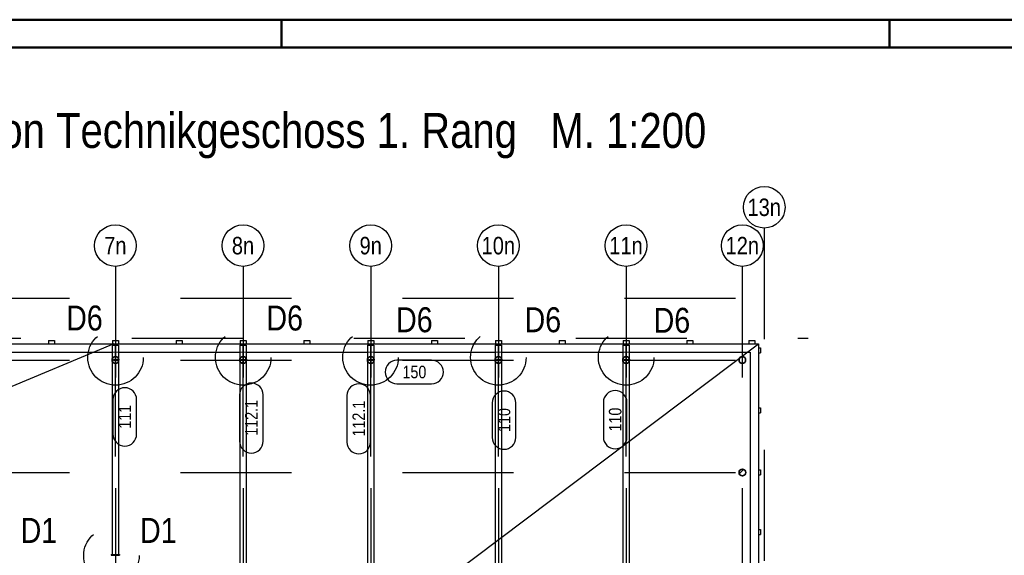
# Model space of a CAD drawing. Header units: millimetres. Extents: x 0 to 6.08, y 0 to 5.27.
# Tile 30 of 54: x 0.81 to 1.7, y 3.72 to 4.21. Entities that reach past the tile are written whole.
import ezdxf
from ezdxf.enums import TextEntityAlignment as Align

# ---------------------------------------------------------------- set-up
doc = ezdxf.new("R2010")
doc.units = ezdxf.units.MM
doc.linetypes.add('DASHDOTX2', pattern=[2, 1, -0.5, 0, -0.5])
doc.linetypes.add('HIDDEN', pattern=[0.375, 0.25, -0.125])
doc.layers.add('Ansichtskanten', color=7, linetype='Continuous', lineweight=20)
doc.styles.add('Arial Narrow', font='ARIALN.TTF')
pattern_1 = [(45, (0, 0), (-0.01767767, 0.01767767), [0.0125, -0.005]), (45, (-0.00884, 0.00884), (-0.01767767, 0.01767767), [])]

msp = doc.modelspace()

# ---------------------------------------------------------------- hatches: boundary and pattern name
at = {"lineweight": 13}
h = msp.add_hatch(dxfattribs=at)
h.set_pattern_fill('bB', color=6, scale=0.01, angle=45, style=0, pattern_type=2)
h.set_pattern_definition(pattern_1)
h.paths.add_polyline_path([(0.903328, 3.898227), (0.903327, 3.898304), (0.903324, 3.898381), (0.903319, 3.898458), (0.903312, 3.898535), (0.903303, 3.898612), (0.903292, 3.898689), (0.90328, 3.898765), (0.903265, 3.898841), (0.903248, 3.898916), (0.903229, 3.898991), (0.903209, 3.899065), (0.903186, 3.899139), (0.903162, 3.899212), (0.903135, 3.899285), (0.903107, 3.899357), (0.903077, 3.899428), (0.903045, 3.899499), (0.903012, 3.899568), (0.902976, 3.899637), (0.902939, 3.899705), (0.9029, 3.899771), (0.90286, 3.899837), (0.902817, 3.899902), (0.902773, 3.899965), (0.902728, 3.900028), (0.902681, 3.900089), (0.902632, 3.900149), (0.902582, 3.900207), (0.90253, 3.900265), (0.902477, 3.900321), (0.902422, 3.900375), (0.902366, 3.900429), (0.902309, 3.90048), (0.90225, 3.900531), (0.90219, 3.900579), (0.902129, 3.900626), (0.902066, 3.900672), (0.902003, 3.900716), (0.901938, 3.900758), (0.901873, 3.900799), (0.901806, 3.900838), (0.901738, 3.900875), (0.901669, 3.90091), (0.9016, 3.900944), (0.90153, 3.900976), (0.901458, 3.901006), (0.901386, 3.901034), (0.901314, 3.90106), (0.901241, 3.901085), (0.901167, 3.901107), (0.901092, 3.901128), (0.901017, 3.901147), (0.900942, 3.901163), (0.900866, 3.901178), (0.90079, 3.901191), (0.900713, 3.901202), (0.900637, 3.901211), (0.90056, 3.901218), (0.900483, 3.901223), (0.900405, 3.901226), (0.900328, 3.901227), (0.900251, 3.901226), (0.900174, 3.901223), (0.900097, 3.901218), (0.90002, 3.901211), (0.899943, 3.901202), (0.899867, 3.901191), (0.89979, 3.901178), (0.899715, 3.901163), (0.899639, 3.901147), (0.899564, 3.901128), (0.89949, 3.901107), (0.899416, 3.901085), (0.899343, 3.90106), (0.89927, 3.901034), (0.899198, 3.901006), (0.899127, 3.900976), (0.899056, 3.900944), (0.898987, 3.90091), (0.898918, 3.900875), (0.898851, 3.900838), (0.898784, 3.900799), (0.898718, 3.900758), (0.898653, 3.900716), (0.89859, 3.900672), (0.898528, 3.900626), (0.898466, 3.900579), (0.898406, 3.900531), (0.898348, 3.90048), (0.89829, 3.900429), (0.898234, 3.900375), (0.89818, 3.900321), (0.898127, 3.900265), (0.898075, 3.900207), (0.898025, 3.900149), (0.897976, 3.900089), (0.897929, 3.900028), (0.897883, 3.899965), (0.897839, 3.899902), (0.897797, 3.899837), (0.897756, 3.899771), (0.897717, 3.899705), (0.89768, 3.899637), (0.897645, 3.899568), (0.897611, 3.899499), (0.897579, 3.899428), (0.897549, 3.899357), (0.897521, 3.899285), (0.897495, 3.899212), (0.89747, 3.899139), (0.897448, 3.899065), (0.897427, 3.898991), (0.897408, 3.898916), (0.897392, 3.898841), (0.897377, 3.898765), (0.897364, 3.898689), (0.897353, 3.898612), (0.897344, 3.898535), (0.897337, 3.898458), (0.897332, 3.898381), (0.897329, 3.898304), (0.897328, 3.898227), (0.897329, 3.89815), (0.897332, 3.898072), (0.897337, 3.897995), (0.897344, 3.897918), (0.897353, 3.897842), (0.897364, 3.897765), (0.897377, 3.897689), (0.897392, 3.897613), (0.897408, 3.897538), (0.897427, 3.897463), (0.897448, 3.897388), (0.89747, 3.897315), (0.897495, 3.897241), (0.897521, 3.897169), (0.897549, 3.897097), (0.897579, 3.897026), (0.897611, 3.896955), (0.897645, 3.896886), (0.89768, 3.896817), (0.897717, 3.896749), (0.897756, 3.896682), (0.897797, 3.896617), (0.897839, 3.896552), (0.897883, 3.896489), (0.897929, 3.896426), (0.897976, 3.896365), (0.898025, 3.896305), (0.898075, 3.896246), (0.898127, 3.896189), (0.89818, 3.896133), (0.898234, 3.896078), (0.89829, 3.896025), (0.898348, 3.895973), (0.898406, 3.895923), (0.898466, 3.895875), (0.898528, 3.895827), (0.89859, 3.895782), (0.898653, 3.895738), (0.898718, 3.895696), (0.898784, 3.895655), (0.898851, 3.895616), (0.898918, 3.895579), (0.898987, 3.895543), (0.899056, 3.89551), (0.899127, 3.895478), (0.899198, 3.895448), (0.89927, 3.89542), (0.899343, 3.895393), (0.899416, 3.895369), (0.89949, 3.895346), (0.899564, 3.895326), (0.899639, 3.895307), (0.899715, 3.89529), (0.89979, 3.895275), (0.899867, 3.895263), (0.899943, 3.895252), (0.90002, 3.895243), (0.900097, 3.895236), (0.900174, 3.895231), (0.900251, 3.895228), (0.900328, 3.895227), (0.900405, 3.895228), (0.900483, 3.895231), (0.90056, 3.895236), (0.900637, 3.895243), (0.900713, 3.895252), (0.90079, 3.895263), (0.900866, 3.895275), (0.900942, 3.89529), (0.901017, 3.895307), (0.901092, 3.895326), (0.901167, 3.895346), (0.901241, 3.895369), (0.901314, 3.895393), (0.901386, 3.89542), (0.901458, 3.895448), (0.90153, 3.895478), (0.9016, 3.89551), (0.901669, 3.895543), (0.901738, 3.895579), (0.901806, 3.895616), (0.901873, 3.895655), (0.901938, 3.895696), (0.902003, 3.895738), (0.902066, 3.895782), (0.902129, 3.895827), (0.90219, 3.895875), (0.90225, 3.895923), (0.902309, 3.895973), (0.902366, 3.896025), (0.902422, 3.896078), (0.902477, 3.896133), (0.90253, 3.896189), (0.902582, 3.896246), (0.902632, 3.896305), (0.902681, 3.896365), (0.902728, 3.896426), (0.902773, 3.896489), (0.902817, 3.896552), (0.90286, 3.896617), (0.9029, 3.896682), (0.902939, 3.896749), (0.902976, 3.896817), (0.903012, 3.896886), (0.903045, 3.896955), (0.903077, 3.897026), (0.903107, 3.897097), (0.903135, 3.897169), (0.903162, 3.897241), (0.903186, 3.897315), (0.903209, 3.897388), (0.903229, 3.897463), (0.903248, 3.897538), (0.903265, 3.897613), (0.90328, 3.897689), (0.903292, 3.897765), (0.903303, 3.897842), (0.903312, 3.897918), (0.903319, 3.897995), (0.903324, 3.898072), (0.903327, 3.89815)])
h = msp.add_hatch(dxfattribs=at)
h.set_pattern_fill('bB', color=6, scale=0.01, angle=45, style=0, pattern_type=2)
h.set_pattern_definition(pattern_1)
h.paths.add_polyline_path([(1.018328, 3.898227), (1.018327, 3.898304), (1.018324, 3.898381), (1.018319, 3.898458), (1.018312, 3.898535), (1.018304, 3.898612), (1.018293, 3.898689), (1.01828, 3.898765), (1.018265, 3.898841), (1.018248, 3.898916), (1.018229, 3.898991), (1.018209, 3.899065), (1.018186, 3.899139), (1.018162, 3.899212), (1.018136, 3.899285), (1.018107, 3.899357), (1.018077, 3.899428), (1.018045, 3.899499), (1.018012, 3.899568), (1.017976, 3.899637), (1.017939, 3.899705), (1.0179, 3.899771), (1.01786, 3.899837), (1.017817, 3.899902), (1.017773, 3.899965), (1.017728, 3.900028), (1.017681, 3.900089), (1.017632, 3.900149), (1.017582, 3.900207), (1.01753, 3.900265), (1.017477, 3.900321), (1.017422, 3.900375), (1.017366, 3.900429), (1.017309, 3.90048), (1.01725, 3.900531), (1.01719, 3.900579), (1.017129, 3.900626), (1.017067, 3.900672), (1.017003, 3.900716), (1.016938, 3.900758), (1.016873, 3.900799), (1.016806, 3.900838), (1.016738, 3.900875), (1.01667, 3.90091), (1.0166, 3.900944), (1.01653, 3.900976), (1.016459, 3.901006), (1.016387, 3.901034), (1.016314, 3.90106), (1.016241, 3.901085), (1.016167, 3.901107), (1.016092, 3.901128), (1.016017, 3.901147), (1.015942, 3.901163), (1.015866, 3.901178), (1.01579, 3.901191), (1.015714, 3.901202), (1.015637, 3.901211), (1.01556, 3.901218), (1.015483, 3.901223), (1.015406, 3.901226), (1.015328, 3.901227), (1.015251, 3.901226), (1.015174, 3.901223), (1.015097, 3.901218), (1.01502, 3.901211), (1.014943, 3.901202), (1.014867, 3.901191), (1.014791, 3.901178), (1.014715, 3.901163), (1.014639, 3.901147), (1.014564, 3.901128), (1.01449, 3.901107), (1.014416, 3.901085), (1.014343, 3.90106), (1.01427, 3.901034), (1.014198, 3.901006), (1.014127, 3.900976), (1.014057, 3.900944), (1.013987, 3.90091), (1.013918, 3.900875), (1.013851, 3.900838), (1.013784, 3.900799), (1.013718, 3.900758), (1.013654, 3.900716), (1.01359, 3.900672), (1.013528, 3.900626), (1.013467, 3.900579), (1.013407, 3.900531), (1.013348, 3.90048), (1.013291, 3.900429), (1.013235, 3.900375), (1.01318, 3.900321), (1.013127, 3.900265), (1.013075, 3.900207), (1.013025, 3.900149), (1.012976, 3.900089), (1.012929, 3.900028), (1.012883, 3.899965), (1.012839, 3.899902), (1.012797, 3.899837), (1.012756, 3.899771), (1.012718, 3.899705), (1.01268, 3.899637), (1.012645, 3.899568), (1.012611, 3.899499), (1.012579, 3.899428), (1.012549, 3.899357), (1.012521, 3.899285), (1.012495, 3.899212), (1.01247, 3.899139), (1.012448, 3.899065), (1.012427, 3.898991), (1.012409, 3.898916), (1.012392, 3.898841), (1.012377, 3.898765), (1.012364, 3.898689), (1.012353, 3.898612), (1.012344, 3.898535), (1.012337, 3.898458), (1.012332, 3.898381), (1.012329, 3.898304), (1.012328, 3.898227), (1.012329, 3.89815), (1.012332, 3.898072), (1.012337, 3.897995), (1.012344, 3.897918), (1.012353, 3.897842), (1.012364, 3.897765), (1.012377, 3.897689), (1.012392, 3.897613), (1.012409, 3.897538), (1.012427, 3.897463), (1.012448, 3.897388), (1.01247, 3.897315), (1.012495, 3.897241), (1.012521, 3.897169), (1.012549, 3.897097), (1.012579, 3.897026), (1.012611, 3.896955), (1.012645, 3.896886), (1.01268, 3.896817), (1.012718, 3.896749), (1.012756, 3.896682), (1.012797, 3.896617), (1.012839, 3.896552), (1.012883, 3.896489), (1.012929, 3.896426), (1.012976, 3.896365), (1.013025, 3.896305), (1.013075, 3.896246), (1.013127, 3.896189), (1.01318, 3.896133), (1.013235, 3.896078), (1.013291, 3.896025), (1.013348, 3.895973), (1.013407, 3.895923), (1.013467, 3.895875), (1.013528, 3.895827), (1.01359, 3.895782), (1.013654, 3.895738), (1.013718, 3.895696), (1.013784, 3.895655), (1.013851, 3.895616), (1.013918, 3.895579), (1.013987, 3.895543), (1.014057, 3.89551), (1.014127, 3.895478), (1.014198, 3.895448), (1.01427, 3.89542), (1.014343, 3.895393), (1.014416, 3.895369), (1.01449, 3.895346), (1.014564, 3.895326), (1.014639, 3.895307), (1.014715, 3.89529), (1.014791, 3.895275), (1.014867, 3.895263), (1.014943, 3.895252), (1.01502, 3.895243), (1.015097, 3.895236), (1.015174, 3.895231), (1.015251, 3.895228), (1.015328, 3.895227), (1.015406, 3.895228), (1.015483, 3.895231), (1.01556, 3.895236), (1.015637, 3.895243), (1.015714, 3.895252), (1.01579, 3.895263), (1.015866, 3.895275), (1.015942, 3.89529), (1.016017, 3.895307), (1.016092, 3.895326), (1.016167, 3.895346), (1.016241, 3.895369), (1.016314, 3.895393), (1.016387, 3.89542), (1.016459, 3.895448), (1.01653, 3.895478), (1.0166, 3.89551), (1.01667, 3.895543), (1.016738, 3.895579), (1.016806, 3.895616), (1.016873, 3.895655), (1.016938, 3.895696), (1.017003, 3.895738), (1.017067, 3.895782), (1.017129, 3.895827), (1.01719, 3.895875), (1.01725, 3.895923), (1.017309, 3.895973), (1.017366, 3.896025), (1.017422, 3.896078), (1.017477, 3.896133), (1.01753, 3.896189), (1.017582, 3.896246), (1.017632, 3.896305), (1.017681, 3.896365), (1.017728, 3.896426), (1.017773, 3.896489), (1.017817, 3.896552), (1.01786, 3.896617), (1.0179, 3.896682), (1.017939, 3.896749), (1.017976, 3.896817), (1.018012, 3.896886), (1.018045, 3.896955), (1.018077, 3.897026), (1.018107, 3.897097), (1.018136, 3.897169), (1.018162, 3.897241), (1.018186, 3.897315), (1.018209, 3.897388), (1.018229, 3.897463), (1.018248, 3.897538), (1.018265, 3.897613), (1.01828, 3.897689), (1.018293, 3.897765), (1.018304, 3.897842), (1.018312, 3.897918), (1.018319, 3.897995), (1.018324, 3.898072), (1.018327, 3.89815)])
h = msp.add_hatch(dxfattribs=at)
h.set_pattern_fill('bB', color=6, scale=0.01, angle=45, style=0, pattern_type=2)
h.set_pattern_definition(pattern_1)
h.paths.add_polyline_path([(1.133329, 3.898227), (1.133328, 3.898304), (1.133325, 3.898381), (1.13332, 3.898458), (1.133313, 3.898535), (1.133304, 3.898612), (1.133293, 3.898689), (1.13328, 3.898765), (1.133265, 3.898841), (1.133248, 3.898916), (1.13323, 3.898991), (1.133209, 3.899065), (1.133186, 3.899139), (1.133162, 3.899212), (1.133136, 3.899285), (1.133108, 3.899357), (1.133078, 3.899428), (1.133046, 3.899499), (1.133012, 3.899568), (1.132977, 3.899637), (1.132939, 3.899705), (1.1329, 3.899771), (1.13286, 3.899837), (1.132818, 3.899902), (1.132774, 3.899965), (1.132728, 3.900028), (1.132681, 3.900089), (1.132632, 3.900149), (1.132582, 3.900207), (1.13253, 3.900265), (1.132477, 3.900321), (1.132422, 3.900375), (1.132366, 3.900429), (1.132309, 3.90048), (1.13225, 3.900531), (1.13219, 3.900579), (1.132129, 3.900626), (1.132067, 3.900672), (1.132003, 3.900716), (1.131939, 3.900758), (1.131873, 3.900799), (1.131806, 3.900838), (1.131738, 3.900875), (1.13167, 3.90091), (1.1316, 3.900944), (1.13153, 3.900976), (1.131459, 3.901006), (1.131387, 3.901034), (1.131314, 3.90106), (1.131241, 3.901085), (1.131167, 3.901107), (1.131093, 3.901128), (1.131018, 3.901147), (1.130942, 3.901163), (1.130866, 3.901178), (1.13079, 3.901191), (1.130714, 3.901202), (1.130637, 3.901211), (1.13056, 3.901218), (1.130483, 3.901223), (1.130406, 3.901226), (1.130329, 3.901227), (1.130251, 3.901226), (1.130174, 3.901223), (1.130097, 3.901218), (1.13002, 3.901211), (1.129943, 3.901202), (1.129867, 3.901191), (1.129791, 3.901178), (1.129715, 3.901163), (1.129639, 3.901147), (1.129565, 3.901128), (1.12949, 3.901107), (1.129416, 3.901085), (1.129343, 3.90106), (1.12927, 3.901034), (1.129198, 3.901006), (1.129127, 3.900976), (1.129057, 3.900944), (1.128987, 3.90091), (1.128919, 3.900875), (1.128851, 3.900838), (1.128784, 3.900799), (1.128718, 3.900758), (1.128654, 3.900716), (1.12859, 3.900672), (1.128528, 3.900626), (1.128467, 3.900579), (1.128407, 3.900531), (1.128348, 3.90048), (1.128291, 3.900429), (1.128235, 3.900375), (1.12818, 3.900321), (1.128127, 3.900265), (1.128075, 3.900207), (1.128025, 3.900149), (1.127976, 3.900089), (1.127929, 3.900028), (1.127883, 3.899965), (1.12784, 3.899902), (1.127797, 3.899837), (1.127757, 3.899771), (1.127718, 3.899705), (1.127681, 3.899637), (1.127645, 3.899568), (1.127611, 3.899499), (1.12758, 3.899428), (1.12755, 3.899357), (1.127521, 3.899285), (1.127495, 3.899212), (1.127471, 3.899139), (1.127448, 3.899065), (1.127427, 3.898991), (1.127409, 3.898916), (1.127392, 3.898841), (1.127377, 3.898765), (1.127364, 3.898689), (1.127353, 3.898612), (1.127344, 3.898535), (1.127337, 3.898458), (1.127333, 3.898381), (1.12733, 3.898304), (1.127329, 3.898227), (1.12733, 3.89815), (1.127333, 3.898072), (1.127337, 3.897995), (1.127344, 3.897918), (1.127353, 3.897842), (1.127364, 3.897765), (1.127377, 3.897689), (1.127392, 3.897613), (1.127409, 3.897538), (1.127427, 3.897463), (1.127448, 3.897388), (1.127471, 3.897315), (1.127495, 3.897241), (1.127521, 3.897169), (1.12755, 3.897097), (1.12758, 3.897026), (1.127611, 3.896955), (1.127645, 3.896886), (1.127681, 3.896817), (1.127718, 3.896749), (1.127757, 3.896682), (1.127797, 3.896617), (1.12784, 3.896552), (1.127883, 3.896489), (1.127929, 3.896426), (1.127976, 3.896365), (1.128025, 3.896305), (1.128075, 3.896246), (1.128127, 3.896189), (1.12818, 3.896133), (1.128235, 3.896078), (1.128291, 3.896025), (1.128348, 3.895973), (1.128407, 3.895923), (1.128467, 3.895875), (1.128528, 3.895827), (1.12859, 3.895782), (1.128654, 3.895738), (1.128718, 3.895696), (1.128784, 3.895655), (1.128851, 3.895616), (1.128919, 3.895579), (1.128987, 3.895543), (1.129057, 3.89551), (1.129127, 3.895478), (1.129198, 3.895448), (1.12927, 3.89542), (1.129343, 3.895393), (1.129416, 3.895369), (1.12949, 3.895346), (1.129565, 3.895326), (1.129639, 3.895307), (1.129715, 3.89529), (1.129791, 3.895275), (1.129867, 3.895263), (1.129943, 3.895252), (1.13002, 3.895243), (1.130097, 3.895236), (1.130174, 3.895231), (1.130251, 3.895228), (1.130329, 3.895227), (1.130406, 3.895228), (1.130483, 3.895231), (1.13056, 3.895236), (1.130637, 3.895243), (1.130714, 3.895252), (1.13079, 3.895263), (1.130866, 3.895275), (1.130942, 3.89529), (1.131018, 3.895307), (1.131093, 3.895326), (1.131167, 3.895346), (1.131241, 3.895369), (1.131314, 3.895393), (1.131387, 3.89542), (1.131459, 3.895448), (1.13153, 3.895478), (1.1316, 3.89551), (1.13167, 3.895543), (1.131738, 3.895579), (1.131806, 3.895616), (1.131873, 3.895655), (1.131939, 3.895696), (1.132003, 3.895738), (1.132067, 3.895782), (1.132129, 3.895827), (1.13219, 3.895875), (1.13225, 3.895923), (1.132309, 3.895973), (1.132366, 3.896025), (1.132422, 3.896078), (1.132477, 3.896133), (1.13253, 3.896189), (1.132582, 3.896246), (1.132632, 3.896305), (1.132681, 3.896365), (1.132728, 3.896426), (1.132774, 3.896489), (1.132818, 3.896552), (1.13286, 3.896617), (1.1329, 3.896682), (1.132939, 3.896749), (1.132977, 3.896817), (1.133012, 3.896886), (1.133046, 3.896955), (1.133078, 3.897026), (1.133108, 3.897097), (1.133136, 3.897169), (1.133162, 3.897241), (1.133186, 3.897315), (1.133209, 3.897388), (1.13323, 3.897463), (1.133248, 3.897538), (1.133265, 3.897613), (1.13328, 3.897689), (1.133293, 3.897765), (1.133304, 3.897842), (1.133313, 3.897918), (1.13332, 3.897995), (1.133325, 3.898072), (1.133328, 3.89815)])
h = msp.add_hatch(dxfattribs=at)
h.set_pattern_fill('bB', color=6, scale=0.01, angle=45, style=0, pattern_type=2)
h.set_pattern_definition(pattern_1)
h.paths.add_polyline_path([(1.248329, 3.898227), (1.248328, 3.898304), (1.248325, 3.898381), (1.24832, 3.898458), (1.248313, 3.898535), (1.248304, 3.898612), (1.248293, 3.898689), (1.24828, 3.898765), (1.248265, 3.898841), (1.248248, 3.898916), (1.24823, 3.898991), (1.248209, 3.899065), (1.248187, 3.899139), (1.248162, 3.899212), (1.248136, 3.899285), (1.248108, 3.899357), (1.248078, 3.899428), (1.248046, 3.899499), (1.248012, 3.899568), (1.247977, 3.899637), (1.24794, 3.899705), (1.247901, 3.899771), (1.24786, 3.899837), (1.247818, 3.899902), (1.247774, 3.899965), (1.247728, 3.900028), (1.247681, 3.900089), (1.247632, 3.900149), (1.247582, 3.900207), (1.24753, 3.900265), (1.247477, 3.900321), (1.247423, 3.900375), (1.247367, 3.900429), (1.247309, 3.90048), (1.24725, 3.900531), (1.247191, 3.900579), (1.247129, 3.900626), (1.247067, 3.900672), (1.247003, 3.900716), (1.246939, 3.900758), (1.246873, 3.900799), (1.246806, 3.900838), (1.246739, 3.900875), (1.24667, 3.90091), (1.2466, 3.900944), (1.24653, 3.900976), (1.246459, 3.901006), (1.246387, 3.901034), (1.246314, 3.90106), (1.246241, 3.901085), (1.246167, 3.901107), (1.246093, 3.901128), (1.246018, 3.901147), (1.245942, 3.901163), (1.245867, 3.901178), (1.24579, 3.901191), (1.245714, 3.901202), (1.245637, 3.901211), (1.24556, 3.901218), (1.245483, 3.901223), (1.245406, 3.901226), (1.245329, 3.901227), (1.245251, 3.901226), (1.245174, 3.901223), (1.245097, 3.901218), (1.24502, 3.901211), (1.244943, 3.901202), (1.244867, 3.901191), (1.244791, 3.901178), (1.244715, 3.901163), (1.24464, 3.901147), (1.244565, 3.901128), (1.24449, 3.901107), (1.244416, 3.901085), (1.244343, 3.90106), (1.24427, 3.901034), (1.244199, 3.901006), (1.244127, 3.900976), (1.244057, 3.900944), (1.243987, 3.90091), (1.243919, 3.900875), (1.243851, 3.900838), (1.243784, 3.900799), (1.243719, 3.900758), (1.243654, 3.900716), (1.24359, 3.900672), (1.243528, 3.900626), (1.243467, 3.900579), (1.243407, 3.900531), (1.243348, 3.90048), (1.243291, 3.900429), (1.243235, 3.900375), (1.24318, 3.900321), (1.243127, 3.900265), (1.243075, 3.900207), (1.243025, 3.900149), (1.242976, 3.900089), (1.242929, 3.900028), (1.242884, 3.899965), (1.24284, 3.899902), (1.242797, 3.899837), (1.242757, 3.899771), (1.242718, 3.899705), (1.242681, 3.899637), (1.242645, 3.899568), (1.242612, 3.899499), (1.24258, 3.899428), (1.24255, 3.899357), (1.242522, 3.899285), (1.242495, 3.899212), (1.242471, 3.899139), (1.242448, 3.899065), (1.242428, 3.898991), (1.242409, 3.898916), (1.242392, 3.898841), (1.242377, 3.898765), (1.242364, 3.898689), (1.242354, 3.898612), (1.242345, 3.898535), (1.242338, 3.898458), (1.242333, 3.898381), (1.24233, 3.898304), (1.242329, 3.898227), (1.24233, 3.89815), (1.242333, 3.898072), (1.242338, 3.897995), (1.242345, 3.897918), (1.242354, 3.897842), (1.242364, 3.897765), (1.242377, 3.897689), (1.242392, 3.897613), (1.242409, 3.897538), (1.242428, 3.897463), (1.242448, 3.897388), (1.242471, 3.897315), (1.242495, 3.897241), (1.242522, 3.897169), (1.24255, 3.897097), (1.24258, 3.897026), (1.242612, 3.896955), (1.242645, 3.896886), (1.242681, 3.896817), (1.242718, 3.896749), (1.242757, 3.896682), (1.242797, 3.896617), (1.24284, 3.896552), (1.242884, 3.896489), (1.242929, 3.896426), (1.242976, 3.896365), (1.243025, 3.896305), (1.243075, 3.896246), (1.243127, 3.896189), (1.24318, 3.896133), (1.243235, 3.896078), (1.243291, 3.896025), (1.243348, 3.895973), (1.243407, 3.895923), (1.243467, 3.895875), (1.243528, 3.895827), (1.24359, 3.895782), (1.243654, 3.895738), (1.243719, 3.895696), (1.243784, 3.895655), (1.243851, 3.895616), (1.243919, 3.895579), (1.243987, 3.895543), (1.244057, 3.89551), (1.244127, 3.895478), (1.244199, 3.895448), (1.24427, 3.89542), (1.244343, 3.895393), (1.244416, 3.895369), (1.24449, 3.895346), (1.244565, 3.895326), (1.24464, 3.895307), (1.244715, 3.89529), (1.244791, 3.895275), (1.244867, 3.895263), (1.244943, 3.895252), (1.24502, 3.895243), (1.245097, 3.895236), (1.245174, 3.895231), (1.245251, 3.895228), (1.245329, 3.895227), (1.245406, 3.895228), (1.245483, 3.895231), (1.24556, 3.895236), (1.245637, 3.895243), (1.245714, 3.895252), (1.24579, 3.895263), (1.245867, 3.895275), (1.245942, 3.89529), (1.246018, 3.895307), (1.246093, 3.895326), (1.246167, 3.895346), (1.246241, 3.895369), (1.246314, 3.895393), (1.246387, 3.89542), (1.246459, 3.895448), (1.24653, 3.895478), (1.2466, 3.89551), (1.24667, 3.895543), (1.246739, 3.895579), (1.246806, 3.895616), (1.246873, 3.895655), (1.246939, 3.895696), (1.247003, 3.895738), (1.247067, 3.895782), (1.247129, 3.895827), (1.247191, 3.895875), (1.24725, 3.895923), (1.247309, 3.895973), (1.247367, 3.896025), (1.247423, 3.896078), (1.247477, 3.896133), (1.24753, 3.896189), (1.247582, 3.896246), (1.247632, 3.896305), (1.247681, 3.896365), (1.247728, 3.896426), (1.247774, 3.896489), (1.247818, 3.896552), (1.24786, 3.896617), (1.247901, 3.896682), (1.24794, 3.896749), (1.247977, 3.896817), (1.248012, 3.896886), (1.248046, 3.896955), (1.248078, 3.897026), (1.248108, 3.897097), (1.248136, 3.897169), (1.248162, 3.897241), (1.248187, 3.897315), (1.248209, 3.897388), (1.24823, 3.897463), (1.248248, 3.897538), (1.248265, 3.897613), (1.24828, 3.897689), (1.248293, 3.897765), (1.248304, 3.897842), (1.248313, 3.897918), (1.24832, 3.897995), (1.248325, 3.898072), (1.248328, 3.89815)])
h = msp.add_hatch(dxfattribs=at)
h.set_pattern_fill('bB', color=6, scale=0.01, angle=45, style=0, pattern_type=2)
h.set_pattern_definition(pattern_1)
h.paths.add_polyline_path([(1.363329, 3.898227), (1.363328, 3.898304), (1.363325, 3.898381), (1.36332, 3.898458), (1.363313, 3.898535), (1.363304, 3.898612), (1.363293, 3.898689), (1.36328, 3.898765), (1.363265, 3.898841), (1.363249, 3.898916), (1.36323, 3.898991), (1.363209, 3.899065), (1.363187, 3.899139), (1.363162, 3.899212), (1.363136, 3.899285), (1.363108, 3.899357), (1.363078, 3.899428), (1.363046, 3.899499), (1.363012, 3.899568), (1.362977, 3.899637), (1.36294, 3.899705), (1.362901, 3.899771), (1.36286, 3.899837), (1.362818, 3.899902), (1.362774, 3.899965), (1.362728, 3.900028), (1.362681, 3.900089), (1.362633, 3.900149), (1.362582, 3.900207), (1.362531, 3.900265), (1.362477, 3.900321), (1.362423, 3.900375), (1.362367, 3.900429), (1.362309, 3.90048), (1.362251, 3.900531), (1.362191, 3.900579), (1.36213, 3.900626), (1.362067, 3.900672), (1.362004, 3.900716), (1.361939, 3.900758), (1.361873, 3.900799), (1.361807, 3.900838), (1.361739, 3.900875), (1.36167, 3.90091), (1.361601, 3.900944), (1.36153, 3.900976), (1.361459, 3.901006), (1.361387, 3.901034), (1.361315, 3.90106), (1.361241, 3.901085), (1.361167, 3.901107), (1.361093, 3.901128), (1.361018, 3.901147), (1.360943, 3.901163), (1.360867, 3.901178), (1.360791, 3.901191), (1.360714, 3.901202), (1.360637, 3.901211), (1.36056, 3.901218), (1.360483, 3.901223), (1.360406, 3.901226), (1.360329, 3.901227), (1.360252, 3.901226), (1.360174, 3.901223), (1.360097, 3.901218), (1.36002, 3.901211), (1.359944, 3.901202), (1.359867, 3.901191), (1.359791, 3.901178), (1.359715, 3.901163), (1.35964, 3.901147), (1.359565, 3.901128), (1.35949, 3.901107), (1.359417, 3.901085), (1.359343, 3.90106), (1.359271, 3.901034), (1.359199, 3.901006), (1.359128, 3.900976), (1.359057, 3.900944), (1.358988, 3.90091), (1.358919, 3.900875), (1.358851, 3.900838), (1.358785, 3.900799), (1.358719, 3.900758), (1.358654, 3.900716), (1.358591, 3.900672), (1.358528, 3.900626), (1.358467, 3.900579), (1.358407, 3.900531), (1.358348, 3.90048), (1.358291, 3.900429), (1.358235, 3.900375), (1.35818, 3.900321), (1.358127, 3.900265), (1.358075, 3.900207), (1.358025, 3.900149), (1.357977, 3.900089), (1.357929, 3.900028), (1.357884, 3.899965), (1.35784, 3.899902), (1.357798, 3.899837), (1.357757, 3.899771), (1.357718, 3.899705), (1.357681, 3.899637), (1.357645, 3.899568), (1.357612, 3.899499), (1.35758, 3.899428), (1.35755, 3.899357), (1.357522, 3.899285), (1.357495, 3.899212), (1.357471, 3.899139), (1.357448, 3.899065), (1.357428, 3.898991), (1.357409, 3.898916), (1.357392, 3.898841), (1.357377, 3.898765), (1.357365, 3.898689), (1.357354, 3.898612), (1.357345, 3.898535), (1.357338, 3.898458), (1.357333, 3.898381), (1.35733, 3.898304), (1.357329, 3.898227), (1.35733, 3.89815), (1.357333, 3.898072), (1.357338, 3.897995), (1.357345, 3.897918), (1.357354, 3.897842), (1.357365, 3.897765), (1.357377, 3.897689), (1.357392, 3.897613), (1.357409, 3.897538), (1.357428, 3.897463), (1.357448, 3.897388), (1.357471, 3.897315), (1.357495, 3.897241), (1.357522, 3.897169), (1.35755, 3.897097), (1.35758, 3.897026), (1.357612, 3.896955), (1.357645, 3.896886), (1.357681, 3.896817), (1.357718, 3.896749), (1.357757, 3.896682), (1.357798, 3.896617), (1.35784, 3.896552), (1.357884, 3.896489), (1.357929, 3.896426), (1.357977, 3.896365), (1.358025, 3.896305), (1.358075, 3.896246), (1.358127, 3.896189), (1.35818, 3.896133), (1.358235, 3.896078), (1.358291, 3.896025), (1.358348, 3.895973), (1.358407, 3.895923), (1.358467, 3.895875), (1.358528, 3.895827), (1.358591, 3.895782), (1.358654, 3.895738), (1.358719, 3.895696), (1.358785, 3.895655), (1.358851, 3.895616), (1.358919, 3.895579), (1.358988, 3.895543), (1.359057, 3.89551), (1.359128, 3.895478), (1.359199, 3.895448), (1.359271, 3.89542), (1.359343, 3.895393), (1.359417, 3.895369), (1.35949, 3.895346), (1.359565, 3.895326), (1.35964, 3.895307), (1.359715, 3.89529), (1.359791, 3.895275), (1.359867, 3.895263), (1.359944, 3.895252), (1.36002, 3.895243), (1.360097, 3.895236), (1.360174, 3.895231), (1.360252, 3.895228), (1.360329, 3.895227), (1.360406, 3.895228), (1.360483, 3.895231), (1.36056, 3.895236), (1.360637, 3.895243), (1.360714, 3.895252), (1.360791, 3.895263), (1.360867, 3.895275), (1.360943, 3.89529), (1.361018, 3.895307), (1.361093, 3.895326), (1.361167, 3.895346), (1.361241, 3.895369), (1.361315, 3.895393), (1.361387, 3.89542), (1.361459, 3.895448), (1.36153, 3.895478), (1.361601, 3.89551), (1.36167, 3.895543), (1.361739, 3.895579), (1.361807, 3.895616), (1.361873, 3.895655), (1.361939, 3.895696), (1.362004, 3.895738), (1.362067, 3.895782), (1.36213, 3.895827), (1.362191, 3.895875), (1.362251, 3.895923), (1.362309, 3.895973), (1.362367, 3.896025), (1.362423, 3.896078), (1.362477, 3.896133), (1.362531, 3.896189), (1.362582, 3.896246), (1.362633, 3.896305), (1.362681, 3.896365), (1.362728, 3.896426), (1.362774, 3.896489), (1.362818, 3.896552), (1.36286, 3.896617), (1.362901, 3.896682), (1.36294, 3.896749), (1.362977, 3.896817), (1.363012, 3.896886), (1.363046, 3.896955), (1.363078, 3.897026), (1.363108, 3.897097), (1.363136, 3.897169), (1.363162, 3.897241), (1.363187, 3.897315), (1.363209, 3.897388), (1.36323, 3.897463), (1.363249, 3.897538), (1.363265, 3.897613), (1.36328, 3.897689), (1.363293, 3.897765), (1.363304, 3.897842), (1.363313, 3.897918), (1.36332, 3.897995), (1.363325, 3.898072), (1.363328, 3.89815)])
h = msp.add_hatch(dxfattribs=at)
h.set_pattern_fill('bB', color=6, scale=0.01, angle=45, style=0, pattern_type=2)
h.set_pattern_definition(pattern_1)
h.paths.add_polyline_path([(1.468078, 3.898227), (1.468077, 3.898304), (1.468074, 3.898381), (1.468069, 3.898458), (1.468062, 3.898535), (1.468053, 3.898612), (1.468042, 3.898689), (1.468029, 3.898765), (1.468014, 3.898841), (1.467998, 3.898916), (1.467979, 3.898991), (1.467958, 3.899065), (1.467936, 3.899139), (1.467911, 3.899212), (1.467885, 3.899285), (1.467857, 3.899357), (1.467827, 3.899428), (1.467795, 3.899499), (1.467761, 3.899568), (1.467726, 3.899637), (1.467689, 3.899705), (1.46765, 3.899771), (1.467609, 3.899837), (1.467567, 3.899902), (1.467523, 3.899965), (1.467477, 3.900028), (1.46743, 3.900089), (1.467381, 3.900149), (1.467331, 3.900207), (1.467279, 3.900265), (1.467226, 3.900321), (1.467172, 3.900375), (1.467116, 3.900429), (1.467058, 3.90048), (1.467, 3.900531), (1.46694, 3.900579), (1.466878, 3.900626), (1.466816, 3.900672), (1.466753, 3.900716), (1.466688, 3.900758), (1.466622, 3.900799), (1.466555, 3.900838), (1.466488, 3.900875), (1.466419, 3.90091), (1.46635, 3.900944), (1.466279, 3.900976), (1.466208, 3.901006), (1.466136, 3.901034), (1.466063, 3.90106), (1.46599, 3.901085), (1.465916, 3.901107), (1.465842, 3.901128), (1.465767, 3.901147), (1.465691, 3.901163), (1.465616, 3.901178), (1.465539, 3.901191), (1.465463, 3.901202), (1.465386, 3.901211), (1.465309, 3.901218), (1.465232, 3.901223), (1.465155, 3.901226), (1.465078, 3.901227), (1.465001, 3.901226), (1.464923, 3.901223), (1.464846, 3.901218), (1.464769, 3.901211), (1.464693, 3.901202), (1.464616, 3.901191), (1.46454, 3.901178), (1.464464, 3.901163), (1.464389, 3.901147), (1.464314, 3.901128), (1.464239, 3.901107), (1.464165, 3.901085), (1.464092, 3.90106), (1.46402, 3.901034), (1.463948, 3.901006), (1.463876, 3.900976), (1.463806, 3.900944), (1.463736, 3.90091), (1.463668, 3.900875), (1.4636, 3.900838), (1.463533, 3.900799), (1.463468, 3.900758), (1.463403, 3.900716), (1.46334, 3.900672), (1.463277, 3.900626), (1.463216, 3.900579), (1.463156, 3.900531), (1.463097, 3.90048), (1.46304, 3.900429), (1.462984, 3.900375), (1.462929, 3.900321), (1.462876, 3.900265), (1.462824, 3.900207), (1.462774, 3.900149), (1.462725, 3.900089), (1.462678, 3.900028), (1.462633, 3.899965), (1.462589, 3.899902), (1.462546, 3.899837), (1.462506, 3.899771), (1.462467, 3.899705), (1.46243, 3.899637), (1.462394, 3.899568), (1.462361, 3.899499), (1.462329, 3.899428), (1.462299, 3.899357), (1.462271, 3.899285), (1.462244, 3.899212), (1.46222, 3.899139), (1.462197, 3.899065), (1.462177, 3.898991), (1.462158, 3.898916), (1.462141, 3.898841), (1.462126, 3.898765), (1.462114, 3.898689), (1.462103, 3.898612), (1.462094, 3.898535), (1.462087, 3.898458), (1.462082, 3.898381), (1.462079, 3.898304), (1.462078, 3.898227), (1.462079, 3.89815), (1.462082, 3.898072), (1.462087, 3.897995), (1.462094, 3.897918), (1.462103, 3.897842), (1.462114, 3.897765), (1.462126, 3.897689), (1.462141, 3.897613), (1.462158, 3.897538), (1.462177, 3.897463), (1.462197, 3.897388), (1.46222, 3.897315), (1.462244, 3.897241), (1.462271, 3.897169), (1.462299, 3.897097), (1.462329, 3.897026), (1.462361, 3.896955), (1.462394, 3.896886), (1.46243, 3.896817), (1.462467, 3.896749), (1.462506, 3.896682), (1.462546, 3.896617), (1.462589, 3.896552), (1.462633, 3.896489), (1.462678, 3.896426), (1.462725, 3.896365), (1.462774, 3.896305), (1.462824, 3.896246), (1.462876, 3.896189), (1.462929, 3.896133), (1.462984, 3.896078), (1.46304, 3.896025), (1.463097, 3.895973), (1.463156, 3.895923), (1.463216, 3.895875), (1.463277, 3.895827), (1.46334, 3.895782), (1.463403, 3.895738), (1.463468, 3.895696), (1.463533, 3.895655), (1.4636, 3.895616), (1.463668, 3.895579), (1.463736, 3.895543), (1.463806, 3.89551), (1.463876, 3.895478), (1.463948, 3.895448), (1.46402, 3.89542), (1.464092, 3.895393), (1.464165, 3.895369), (1.464239, 3.895346), (1.464314, 3.895326), (1.464389, 3.895307), (1.464464, 3.89529), (1.46454, 3.895275), (1.464616, 3.895263), (1.464693, 3.895252), (1.464769, 3.895243), (1.464846, 3.895236), (1.464923, 3.895231), (1.465001, 3.895228), (1.465078, 3.895227), (1.465155, 3.895228), (1.465232, 3.895231), (1.465309, 3.895236), (1.465386, 3.895243), (1.465463, 3.895252), (1.465539, 3.895263), (1.465616, 3.895275), (1.465691, 3.89529), (1.465767, 3.895307), (1.465842, 3.895326), (1.465916, 3.895346), (1.46599, 3.895369), (1.466063, 3.895393), (1.466136, 3.89542), (1.466208, 3.895448), (1.466279, 3.895478), (1.46635, 3.89551), (1.466419, 3.895543), (1.466488, 3.895579), (1.466555, 3.895616), (1.466622, 3.895655), (1.466688, 3.895696), (1.466753, 3.895738), (1.466816, 3.895782), (1.466878, 3.895827), (1.46694, 3.895875), (1.467, 3.895923), (1.467058, 3.895973), (1.467116, 3.896025), (1.467172, 3.896078), (1.467226, 3.896133), (1.467279, 3.896189), (1.467331, 3.896246), (1.467381, 3.896305), (1.46743, 3.896365), (1.467477, 3.896426), (1.467523, 3.896489), (1.467567, 3.896552), (1.467609, 3.896617), (1.46765, 3.896682), (1.467689, 3.896749), (1.467726, 3.896817), (1.467761, 3.896886), (1.467795, 3.896955), (1.467827, 3.897026), (1.467857, 3.897097), (1.467885, 3.897169), (1.467911, 3.897241), (1.467936, 3.897315), (1.467958, 3.897388), (1.467979, 3.897463), (1.467998, 3.897538), (1.468014, 3.897613), (1.468029, 3.897689), (1.468042, 3.897765), (1.468053, 3.897842), (1.468062, 3.897918), (1.468069, 3.897995), (1.468074, 3.898072), (1.468077, 3.89815)])
h = msp.add_hatch(dxfattribs=at)
h.set_pattern_fill('bB', color=6, scale=0.01, angle=45, style=0, pattern_type=2)
h.set_pattern_definition(pattern_1)
h.paths.add_polyline_path([(1.468088, 3.796727), (1.468087, 3.796804), (1.468084, 3.796881), (1.468079, 3.796958), (1.468072, 3.797035), (1.468063, 3.797112), (1.468052, 3.797188), (1.468039, 3.797265), (1.468024, 3.79734), (1.468008, 3.797416), (1.467989, 3.797491), (1.467968, 3.797565), (1.467946, 3.797639), (1.467921, 3.797712), (1.467895, 3.797785), (1.467867, 3.797857), (1.467837, 3.797928), (1.467805, 3.797998), (1.467771, 3.798068), (1.467736, 3.798137), (1.467699, 3.798204), (1.46766, 3.798271), (1.467619, 3.798337), (1.467577, 3.798401), (1.467533, 3.798465), (1.467487, 3.798527), (1.46744, 3.798589), (1.467391, 3.798648), (1.467341, 3.798707), (1.467289, 3.798765), (1.467236, 3.798821), (1.467182, 3.798875), (1.467126, 3.798928), (1.467068, 3.79898), (1.46701, 3.79903), (1.46695, 3.799079), (1.466888, 3.799126), (1.466826, 3.799172), (1.466763, 3.799216), (1.466698, 3.799258), (1.466632, 3.799299), (1.466565, 3.799338), (1.466498, 3.799375), (1.466429, 3.79941), (1.46636, 3.799444), (1.466289, 3.799476), (1.466218, 3.799506), (1.466146, 3.799534), (1.466073, 3.79956), (1.466, 3.799585), (1.465926, 3.799607), (1.465852, 3.799628), (1.465777, 3.799647), (1.465701, 3.799663), (1.465626, 3.799678), (1.465549, 3.799691), (1.465473, 3.799702), (1.465396, 3.799711), (1.465319, 3.799718), (1.465242, 3.799723), (1.465165, 3.799726), (1.465088, 3.799727), (1.465011, 3.799726), (1.464933, 3.799723), (1.464856, 3.799718), (1.464779, 3.799711), (1.464703, 3.799702), (1.464626, 3.799691), (1.46455, 3.799678), (1.464474, 3.799663), (1.464399, 3.799647), (1.464324, 3.799628), (1.464249, 3.799607), (1.464175, 3.799585), (1.464102, 3.79956), (1.46403, 3.799534), (1.463958, 3.799506), (1.463886, 3.799476), (1.463816, 3.799444), (1.463746, 3.79941), (1.463678, 3.799375), (1.46361, 3.799338), (1.463543, 3.799299), (1.463478, 3.799258), (1.463413, 3.799216), (1.46335, 3.799172), (1.463287, 3.799126), (1.463226, 3.799079), (1.463166, 3.79903), (1.463107, 3.79898), (1.46305, 3.798928), (1.462994, 3.798875), (1.462939, 3.798821), (1.462886, 3.798765), (1.462834, 3.798707), (1.462784, 3.798648), (1.462735, 3.798589), (1.462688, 3.798527), (1.462643, 3.798465), (1.462599, 3.798401), (1.462556, 3.798337), (1.462516, 3.798271), (1.462477, 3.798204), (1.46244, 3.798137), (1.462404, 3.798068), (1.462371, 3.797998), (1.462339, 3.797928), (1.462309, 3.797857), (1.462281, 3.797785), (1.462254, 3.797712), (1.46223, 3.797639), (1.462207, 3.797565), (1.462187, 3.797491), (1.462168, 3.797416), (1.462151, 3.79734), (1.462136, 3.797265), (1.462124, 3.797188), (1.462113, 3.797112), (1.462104, 3.797035), (1.462097, 3.796958), (1.462092, 3.796881), (1.462089, 3.796804), (1.462088, 3.796727), (1.462089, 3.796649), (1.462092, 3.796572), (1.462097, 3.796495), (1.462104, 3.796418), (1.462113, 3.796342), (1.462124, 3.796265), (1.462136, 3.796189), (1.462151, 3.796113), (1.462168, 3.796038), (1.462187, 3.795963), (1.462207, 3.795888), (1.46223, 3.795814), (1.462254, 3.795741), (1.462281, 3.795668), (1.462309, 3.795597), (1.462339, 3.795525), (1.462371, 3.795455), (1.462404, 3.795385), (1.46244, 3.795317), (1.462477, 3.795249), (1.462516, 3.795182), (1.462556, 3.795117), (1.462599, 3.795052), (1.462643, 3.794988), (1.462688, 3.794926), (1.462735, 3.794865), (1.462784, 3.794805), (1.462834, 3.794746), (1.462886, 3.794689), (1.462939, 3.794633), (1.462994, 3.794578), (1.46305, 3.794525), (1.463107, 3.794473), (1.463166, 3.794423), (1.463226, 3.794374), (1.463287, 3.794327), (1.46335, 3.794282), (1.463413, 3.794238), (1.463478, 3.794195), (1.463543, 3.794155), (1.46361, 3.794116), (1.463678, 3.794079), (1.463746, 3.794043), (1.463816, 3.79401), (1.463886, 3.793978), (1.463958, 3.793948), (1.46403, 3.79392), (1.464102, 3.793893), (1.464175, 3.793869), (1.464249, 3.793846), (1.464324, 3.793826), (1.464399, 3.793807), (1.464474, 3.79379), (1.46455, 3.793775), (1.464626, 3.793762), (1.464703, 3.793752), (1.464779, 3.793743), (1.464856, 3.793736), (1.464933, 3.793731), (1.465011, 3.793728), (1.465088, 3.793727), (1.465165, 3.793728), (1.465242, 3.793731), (1.465319, 3.793736), (1.465396, 3.793743), (1.465473, 3.793752), (1.465549, 3.793762), (1.465626, 3.793775), (1.465701, 3.79379), (1.465777, 3.793807), (1.465852, 3.793826), (1.465926, 3.793846), (1.466, 3.793869), (1.466073, 3.793893), (1.466146, 3.79392), (1.466218, 3.793948), (1.466289, 3.793978), (1.46636, 3.79401), (1.466429, 3.794043), (1.466498, 3.794079), (1.466565, 3.794116), (1.466632, 3.794155), (1.466698, 3.794195), (1.466763, 3.794238), (1.466826, 3.794282), (1.466888, 3.794327), (1.46695, 3.794374), (1.46701, 3.794423), (1.467068, 3.794473), (1.467126, 3.794525), (1.467182, 3.794578), (1.467236, 3.794633), (1.467289, 3.794689), (1.467341, 3.794746), (1.467391, 3.794805), (1.46744, 3.794865), (1.467487, 3.794926), (1.467533, 3.794988), (1.467577, 3.795052), (1.467619, 3.795117), (1.46766, 3.795182), (1.467699, 3.795249), (1.467736, 3.795317), (1.467771, 3.795385), (1.467805, 3.795455), (1.467837, 3.795525), (1.467867, 3.795597), (1.467895, 3.795668), (1.467921, 3.795741), (1.467946, 3.795814), (1.467968, 3.795888), (1.467989, 3.795963), (1.468008, 3.796038), (1.468024, 3.796113), (1.468039, 3.796189), (1.468052, 3.796265), (1.468063, 3.796342), (1.468072, 3.796418), (1.468079, 3.796495), (1.468084, 3.796572), (1.468087, 3.796649)])

# ---------------------------------------------------------------- linework, layer by layer
at = {"color": 4, "linetype": 'Continuous', "lineweight": 50}
for p, q in [((5.945, 4.205), (0, 4.205)), ((5.92, 4.18), (0.1, 4.18))]:
    msp.add_line(p, q, dxfattribs=at)
at = {"color": 4, "linetype": 'Continuous', "lineweight": 50, "ltscale": 40}
for p, q in [((1.05, 4.205), (1.05, 4.18)), ((1.5975, 4.205), (1.5975, 4.18))]:
    msp.add_line(p, q, dxfattribs=at)
at = {"color": 3, "linetype": 'Continuous', "lineweight": 25}
for p, q in [((0.898957, 3.912727), (0.438446, 3.720615)), ((0.902165, 3.477849), (1.479586, 3.912727)), ((1.185207, 3.898028), (1.153945, 3.898028)), ((1.153945, 3.876778), (1.185207, 3.876778)), ((0.89817, 3.862579), (0.89817, 3.831316)), ((0.91942, 3.831316), (0.91942, 3.862579)), ((1.012184, 3.866794), (1.012184, 3.824957)), ((1.033434, 3.824957), (1.033434, 3.866794)), ((1.108932, 3.866078), (1.108932, 3.82424)), ((1.130182, 3.82424), (1.130182, 3.866078)), ((1.239798, 3.859642), (1.239798, 3.82838)), ((1.261048, 3.82838), (1.261048, 3.859642)), ((1.33988, 3.86003), (1.33988, 3.828767)), ((1.36113, 3.828767), (1.36113, 3.86003))]:
    msp.add_line(p, q, dxfattribs=at)
at = {"color": 6, "linetype": 'HIDDEN', "lineweight": 13, "ltscale": 0.05}
for p, q in [((0.897578, 3.911319), (0.900178, 3.911319)), ((0.897578, 3.905227), (0.903078, 3.905227)), ((0.900178, 3.911319), (0.900178, 3.723033)), ((0.900178, 3.908477), (0.900478, 3.908477)), ((0.900478, 3.911319), (0.903078, 3.911319)), ((0.900478, 3.911319), (0.900478, 3.723033)), ((1.012578, 3.911319), (1.015178, 3.911319)), ((1.012578, 3.905227), (1.018078, 3.905227)), ((1.015178, 3.911319), (1.015178, 3.491102)), ((1.015178, 3.908477), (1.015478, 3.908477)), ((1.015478, 3.911319), (1.018078, 3.911319)), ((1.015478, 3.911319), (1.015478, 3.491102)), ((1.127568, 3.911319), (1.130168, 3.911319)), ((1.127568, 3.905227), (1.133068, 3.905227)), ((1.130168, 3.911319), (1.130168, 3.491102)), ((1.130168, 3.908477), (1.130468, 3.908477)), ((1.130468, 3.911319), (1.133068, 3.911319)), ((1.130468, 3.911319), (1.130468, 3.491102)), ((1.242568, 3.911319), (1.245168, 3.911319)), ((1.242568, 3.905227), (1.248068, 3.905227)), ((1.245168, 3.911319), (1.245168, 3.633602)), ((1.245168, 3.908477), (1.245468, 3.908477)), ((1.245468, 3.911319), (1.248068, 3.911319)), ((1.245468, 3.911319), (1.245468, 3.633602)), ((1.357568, 3.911319), (1.360168, 3.911319)), ((1.357568, 3.905227), (1.363068, 3.905227)), ((1.360168, 3.911319), (1.360168, 3.633602)), ((1.360168, 3.908477), (1.360468, 3.908477)), ((1.360468, 3.911319), (1.363068, 3.911319)), ((1.360468, 3.911319), (1.360468, 3.633602)), ((0.897578, 3.899415), (0.897578, 3.897038)), ((0.898489, 3.898727), (0.902489, 3.898727)), ((0.898489, 3.898727), (0.898489, 3.897727)), ((0.898489, 3.897727), (0.902489, 3.897727)), ((0.902489, 3.898727), (0.902489, 3.897727)), ((0.903078, 3.899415), (0.903078, 3.897038)), ((1.012578, 3.899415), (1.012578, 3.897038)), ((1.013489, 3.898727), (1.017489, 3.898727)), ((1.013489, 3.898727), (1.013489, 3.897727)), ((1.013489, 3.897727), (1.017489, 3.897727)), ((1.017489, 3.898727), (1.017489, 3.897727)), ((1.018078, 3.899415), (1.018078, 3.897038)), ((1.127568, 3.899395), (1.127568, 3.897059)), ((1.12849, 3.898727), (1.13249, 3.898727)), ((1.12849, 3.898727), (1.12849, 3.897727)), ((1.12849, 3.897727), (1.13249, 3.897727)), ((1.13249, 3.898727), (1.13249, 3.897727)), ((1.133068, 3.899436), (1.133068, 3.897018)), ((1.242568, 3.899395), (1.242568, 3.897059)), ((1.24349, 3.898727), (1.24749, 3.898727)), ((1.24349, 3.898727), (1.24349, 3.897727)), ((1.24349, 3.897727), (1.24749, 3.897727)), ((1.24749, 3.898727), (1.24749, 3.897727)), ((1.248068, 3.899436), (1.248068, 3.897017)), ((1.357568, 3.899394), (1.357568, 3.89706)), ((1.35849, 3.898727), (1.36249, 3.898727)), ((1.35849, 3.898727), (1.35849, 3.897727)), ((1.35849, 3.897727), (1.36249, 3.897727)), ((1.36249, 3.898727), (1.36249, 3.897727)), ((1.363068, 3.899437), (1.363068, 3.897017))]:
    msp.add_line(p, q, dxfattribs=at)
at = {"color": 3, "linetype": 'HIDDEN', "lineweight": 25, "ltscale": 0.05}
for centre in [(0.900457, 3.900543), (1.015457, 3.900543), (1.130178, 3.900543), (1.245318, 3.900543), (1.360457, 3.900543), (0.896801, 3.721969)]:
    msp.add_circle(centre, 0.025, dxfattribs=at)
at = {"color": 2, "linetype": 'Continuous', "lineweight": 35}
for centre in [(0.900328, 3.898227), (1.015328, 3.898227), (1.130329, 3.898227), (1.245329, 3.898227), (1.360329, 3.898227), (1.465078, 3.898227), (1.465088, 3.796727)]:
    msp.add_circle(centre, 0.003, dxfattribs=at)
at = {"color": 3, "linetype": 'Continuous', "lineweight": 25}
for centre, start, end in [((1.153945, 3.887403), 90, 270), ((1.185207, 3.887403), 270, 90), ((1.022809, 3.866794), 0, 180), ((1.119557, 3.866078), 0, 180), ((0.908795, 3.862579), 0, 180), ((1.250423, 3.859642), 0, 180), ((1.350505, 3.86003), 0, 180), ((0.908795, 3.831316), 180, 0), ((1.022809, 3.824957), 180, 0), ((1.119557, 3.82424), 180, 0), ((1.250423, 3.82838), 180, 0), ((1.350505, 3.828767), 180, 0)]:
    msp.add_arc(centre, 0.010625, start, end, dxfattribs=at)
at = {"layer": 'Ansichtskanten', "color": 3, "linetype": 'DASHDOTX2', "lineweight": 25, "ltscale": 0.05}
for p, q in [((1.484827, 4.017148), (1.484827, 3.312571)), ((0.900327, 3.982579), (0.900327, 3.312571)), ((1.015327, 3.982579), (1.015327, 3.312571)), ((1.130327, 3.982579), (1.130327, 3.312571)), ((1.245327, 3.982579), (1.245327, 3.312571)), ((1.360327, 3.982579), (1.360327, 3.312571)), ((1.465077, 3.982579), (1.465077, 3.312571)), ((0.358943, 3.953849), (1.524275, 3.953849)), ((0.315028, 3.917974), (1.524275, 3.917974)), ((0.358943, 3.898224), (1.524275, 3.898224)), ((0.358943, 3.796724), (1.524275, 3.796724))]:
    msp.add_line(p, q, dxfattribs=at)
at = {"layer": 'Ansichtskanten', "color": 3, "linetype": 'Continuous', "lineweight": 25}
for p, q in [((0.443568, 3.912727), (1.479586, 3.912727)), ((0.840106, 3.915727), (0.84555, 3.915727)), ((0.840106, 3.915727), (0.840106, 3.912727)), ((0.84555, 3.915727), (0.84555, 3.912727)), ((0.897578, 3.911477), (0.903078, 3.911477)), ((0.897578, 3.911477), (0.897578, 3.899415)), ((0.897606, 3.915727), (0.90305, 3.915727)), ((0.897606, 3.915727), (0.897606, 3.912727)), ((0.90305, 3.915727), (0.90305, 3.912727)), ((0.903078, 3.911477), (0.903078, 3.899415)), ((0.955106, 3.915727), (0.96055, 3.915727)), ((0.955106, 3.915727), (0.955106, 3.912727)), ((0.96055, 3.915727), (0.96055, 3.912727)), ((1.012578, 3.911477), (1.018078, 3.911477)), ((1.012578, 3.911477), (1.012578, 3.899415)), ((1.012606, 3.915727), (1.01805, 3.915727)), ((1.012606, 3.915727), (1.012606, 3.912727)), ((1.01805, 3.915727), (1.01805, 3.912727)), ((1.018078, 3.911477), (1.018078, 3.899415)), ((1.070106, 3.915727), (1.07555, 3.915727)), ((1.070106, 3.915727), (1.070106, 3.912727)), ((1.07555, 3.915727), (1.07555, 3.912727)), ((1.127568, 3.911477), (1.133068, 3.911477)), ((1.127568, 3.911477), (1.127568, 3.899395)), ((1.127606, 3.915727), (1.13305, 3.915727)), ((1.127606, 3.915727), (1.127606, 3.912727)), ((1.13305, 3.915727), (1.13305, 3.912727)), ((1.133068, 3.911477), (1.133068, 3.899436)), ((1.185106, 3.915727), (1.19055, 3.915727)), ((1.185106, 3.915727), (1.185106, 3.912727)), ((1.19055, 3.915727), (1.19055, 3.912727)), ((1.242568, 3.911477), (1.248068, 3.911477)), ((1.242568, 3.911477), (1.242568, 3.899395)), ((1.242606, 3.915727), (1.24805, 3.915727)), ((1.242606, 3.915727), (1.242606, 3.912727)), ((1.24805, 3.915727), (1.24805, 3.912727)), ((1.248068, 3.911477), (1.248068, 3.899436)), ((1.300106, 3.915727), (1.30555, 3.915727)), ((1.300106, 3.915727), (1.300106, 3.912727)), ((1.30555, 3.915727), (1.30555, 3.912727)), ((1.357568, 3.911477), (1.363068, 3.911477)), ((1.357568, 3.911477), (1.357568, 3.899394)), ((1.357606, 3.915727), (1.36305, 3.915727)), ((1.357606, 3.915727), (1.357606, 3.912727)), ((1.36305, 3.915727), (1.36305, 3.912727)), ((1.363068, 3.911477), (1.363068, 3.899437)), ((1.415106, 3.915727), (1.42055, 3.915727)), ((1.415106, 3.915727), (1.415106, 3.912727)), ((1.42055, 3.915727), (1.42055, 3.912727)), ((1.470864, 3.915727), (1.476308, 3.915727)), ((1.470864, 3.915727), (1.470864, 3.912727)), ((1.476308, 3.915727), (1.476308, 3.912727)), ((1.479586, 3.912727), (1.479586, 3.649977)), ((0.788078, 3.905227), (0.897578, 3.905227)), ((0.903078, 3.905227), (1.012578, 3.905227)), ((1.018078, 3.905227), (1.127568, 3.905227)), ((1.133068, 3.905227), (1.242568, 3.905227)), ((1.248068, 3.905227), (1.357568, 3.905227)), ((1.363068, 3.905227), (1.472086, 3.905227)), ((1.472086, 3.905227), (1.472086, 3.649977)), ((1.479586, 3.909292), (1.481586, 3.909292)), ((1.479586, 3.904792), (1.481586, 3.904792)), ((1.481586, 3.909292), (1.481586, 3.904792)), ((0.897578, 3.897038), (0.897578, 3.723033)), ((0.903078, 3.897038), (0.903078, 3.723033)), ((1.012578, 3.897038), (1.012578, 3.491102)), ((1.018078, 3.897038), (1.018078, 3.491102)), ((1.127568, 3.897059), (1.127568, 3.491102)), ((1.133068, 3.897018), (1.133068, 3.491102)), ((1.242568, 3.897059), (1.242568, 3.633602)), ((1.248068, 3.897017), (1.248068, 3.633602)), ((1.357568, 3.89706), (1.357568, 3.633602)), ((1.363068, 3.897017), (1.363068, 3.633602)), ((1.479586, 3.855167), (1.481586, 3.855167)), ((1.479586, 3.850667), (1.481586, 3.850667)), ((1.481586, 3.855167), (1.481586, 3.850667)), ((1.479586, 3.799292), (1.481586, 3.799292)), ((1.481586, 3.799292), (1.481586, 3.794792)), ((1.479586, 3.794792), (1.481586, 3.794792)), ((1.479586, 3.745292), (1.481586, 3.745292)), ((1.481586, 3.745292), (1.481586, 3.740792)), ((1.479586, 3.740792), (1.481586, 3.740792)), ((0.896578, 3.723033), (0.904078, 3.723033)), ((0.896578, 3.723033), (0.896578, 3.722408)), ((0.896578, 3.722408), (0.904078, 3.722408)), ((0.904078, 3.723033), (0.904078, 3.722408))]:
    msp.add_line(p, q, dxfattribs=at)
for centre in [(1.484827, 4.035898), (0.900327, 4.001329), (1.015327, 4.001329), (1.130327, 4.001329), (1.245327, 4.001329), (1.360327, 4.001329), (1.465077, 4.001329)]:
    msp.add_circle(centre, 0.01875, dxfattribs=at)

# ---------------------------------------------------------------- texts
at = {"color": 3, "lineweight": 25, "style": 'Arial Narrow'}
msp.add_text('150', height=0.01125, dxfattribs=at).set_placement((1.158945, 3.881778))
for s, p in [('112.1', (1.028434, 3.829957)), ('111', (0.91442, 3.836316)), ('112.1', (1.125182, 3.82924)), ('110', (1.256048, 3.83338)), ('110', (1.35613, 3.833767))]:
    msp.add_text(s, height=0.01125, rotation=90, dxfattribs=at).set_placement(p)
at = {"layer": 'Ansichtskanten', "color": 1, "lineweight": 70, "style": 'Arial Narrow'}
msp.add_text('Übersicht Stahlkonstruktion Technikgeschoss 1. Rang   M. 1:200', height=0.0315, dxfattribs=at).set_placement((0.397597, 4.089401))
at = {"layer": 'Ansichtskanten', "color": 2, "lineweight": 35, "style": 'Arial Narrow'}
for s, p in [('13n', (1.484787, 4.035898)), ('7n', (0.900287, 4.001329)), ('8n', (1.015287, 4.001329)), ('9n', (1.130327, 4.001329)), ('10n', (1.245287, 4.001329)), ('11n', (1.360287, 4.001329)), ('12n', (1.465037, 4.001329))]:
    msp.add_text(s, height=0.01575, dxfattribs=at).set_placement(p, align=Align.MIDDLE_CENTER)

# ---------------------------------------------------------------- next in the draw order: texts
at = {"color": 4, "lineweight": 50, "char_height": 0.0225, "attachment_point": 7, "line_spacing_factor": 0.9, "style": 'Arial Narrow', "bg_fill": 3, "box_fill_scale": 1.2, "bg_fill_color": 256, "bg_fill_true_color": 13158600, "bg_fill_transparency": 0}
for s, insert in [('D6', (0.855999, 3.924504)), ('D6', (1.036391, 3.924504)), ('D6', (1.153176, 3.92294)), ('D6', (1.268919, 3.92294)), ('D6', (1.385183, 3.922418)), ('D1', (0.814983, 3.733342)), ('D1', (0.922533, 3.733342))]:
    msp.add_mtext(s, dxfattribs=dict(at, insert=insert))

doc.saveas('drawing.dxf')
